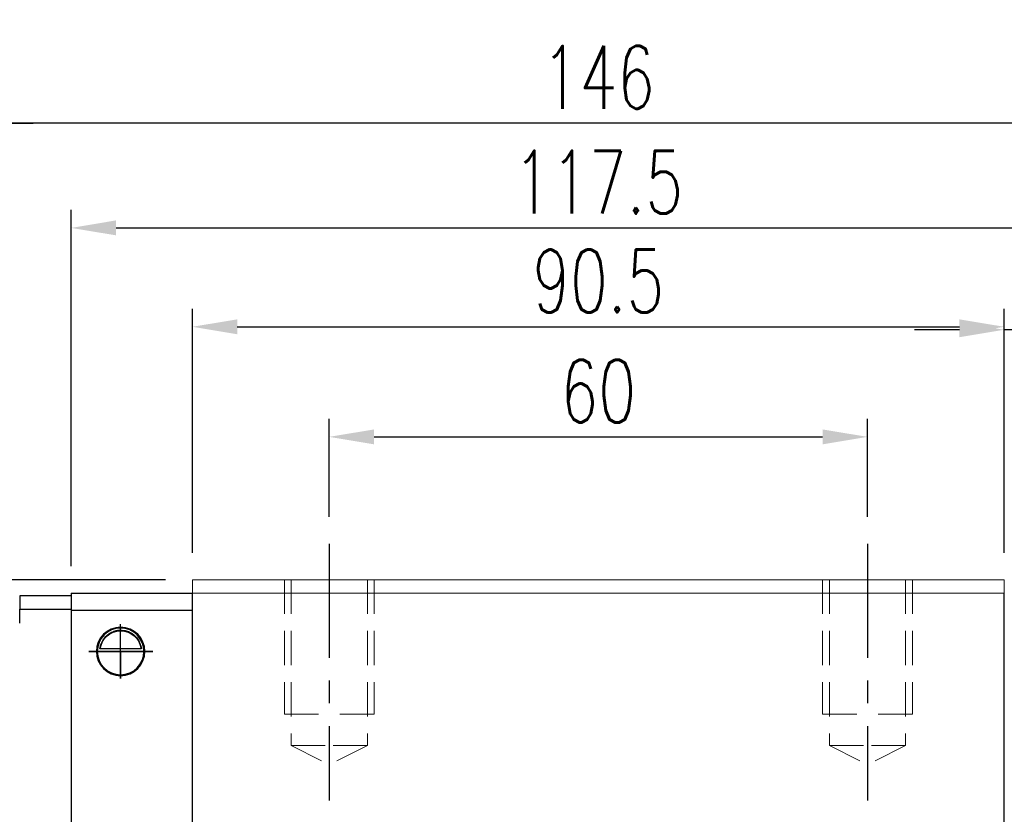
# Model space of a CAD drawing. Header units: millimetres. Extents: x 782 to 1252, y 158 to 339.
# Tile 54 of 55: x 1078 to 1188, y 223 to 311. Entities that reach past the tile are written whole.
import ezdxf

# ---------------------------------------------------------------- set-up
doc = ezdxf.new("R2010")
doc.units = ezdxf.units.MM
doc.header["$PDSIZE"] = -1
for name, pattern in [('CENTER', [10.16, 6.35, -1.27, 1.27, -1.27]), ('DASHED', [0.75, 0.5, -0.25]), ('HIDDEN', [1.905, 1.27, -0.635])]:
    doc.linetypes.add(name, pattern=pattern)
for name, color, linetype in [('2', 7, 'Continuous'), ('CL', 1, 'CENTER'), ('DIM', 4, 'Continuous'), ('HID', 2, 'DASHED'), ('OUT', 3, 'Continuous')]:
    doc.layers.add(name, color=color, linetype=linetype)
doc.styles.add('DIM-7', font='SIMPLEX.shx', dxfattribs={"width": 0.7, "bigfont": 'chineset.shx'})
doc.dimstyles.new('CNS', dxfattribs={"dimtxt": 3.5, "dimasz": 2.5, "dimexe": 1, "dimexo": 1.5, "dimgap": 0.09, "dimtad": 0, "dimdsep": 46, "dimtxsty": 'DIM-7', "dimcen": 0.09, "dimclrd": 1, "dimclre": 1, "dimclrt": 4, "dimadec": 0, "dimazin": 0, "dimtfac": 1, "dimtix": 1, "dimtmove": 2, "dimatfit": 3, "dimfxl": 1, "dimtvp": 0.971429, "dimtolj": 1, "dimarcsym": 0})

# ---------------------------------------------------------------- blocks, each defined once
blk = doc.blocks.new('*D22')
at = {"color": 7, "lineweight": -2}
for p, q in [((1112.88, 255.66), (1112.88, 266.58)), ((1172.88, 255.66), (1172.88, 266.58)), ((1117.88, 264.58), (1167.88, 264.58))]:
    blk.add_line(p, q, dxfattribs=at)
at = {"color": 7}
for points in [[(1117.88, 265.41), (1117.88, 263.75), (1112.88, 264.58)], [(1167.88, 265.41), (1167.88, 263.75), (1172.88, 264.58)]]:
    blk.add_solid(points, dxfattribs=at)
at = {"layer": 'DEFPOINTS', "color": 0}
for p in [(1172.88, 264.58), (1112.88, 252.66), (1172.88, 252.66)]:
    blk.add_point(p, dxfattribs=at)
at = {"color": 7, "insert": (1142.88, 269.68), "char_height": 7, "attachment_point": 5, "style": 'DIM-7'}
blk.add_mtext('\\A1;60', dxfattribs=at)
blk = doc.blocks.new('*D23')
at = {"color": 7, "lineweight": -2}
for p, q in [((1097.63, 251.66), (1097.63, 278.85)), ((1188.13, 251.66), (1188.13, 278.85)), ((1102.63, 276.85), (1183.13, 276.85))]:
    blk.add_line(p, q, dxfattribs=at)
at = {"color": 7}
for points in [[(1102.63, 277.68), (1102.63, 276.02), (1097.63, 276.85)], [(1183.13, 277.68), (1183.13, 276.02), (1188.13, 276.85)]]:
    blk.add_solid(points, dxfattribs=at)
at = {"layer": 'DEFPOINTS', "color": 0}
for p in [(1188.13, 276.85), (1097.63, 248.66), (1188.13, 248.66)]:
    blk.add_point(p, dxfattribs=at)
at = {"color": 7, "insert": (1142.88, 281.95), "char_height": 7, "attachment_point": 5, "style": 'DIM-7'}
blk.add_mtext('\\A1;90.5', dxfattribs=at)
blk = doc.blocks.new('*D24')
at = {"color": 7, "lineweight": -2}
for p, q in [((1069.88, 249.81), (1069.88, 301.55)), ((1215.88, 249.81), (1215.88, 301.55)), ((1210.88, 299.55), (1074.88, 299.55))]:
    blk.add_line(p, q, dxfattribs=at)
at = {"color": 7}
for points in [[(1074.88, 300.39), (1074.88, 298.72), (1069.88, 299.55)], [(1210.88, 300.39), (1210.88, 298.72), (1215.88, 299.55)]]:
    blk.add_solid(points, dxfattribs=at)
at = {"layer": 'DEFPOINTS', "color": 0}
for p in [(1069.88, 299.55), (1069.88, 246.81), (1215.88, 246.81)]:
    blk.add_point(p, dxfattribs=at)
at = {"color": 7, "insert": (1142.88, 304.65), "char_height": 7, "attachment_point": 5, "style": 'DIM-7'}
blk.add_mtext('\\A1;146', dxfattribs=at)
blk = doc.blocks.new('*D25')
at = {"color": 7, "lineweight": -2}
for p, q in [((1188.13, 251.66), (1188.13, 278.52)), ((1196.13, 246.26), (1196.13, 278.52)), ((1183.13, 276.52), (1178.13, 276.52)), ((1196.13, 276.52), (1188.13, 276.52)), ((1201.13, 276.52), (1206.13, 276.52))]:
    blk.add_line(p, q, dxfattribs=at)
at = {"color": 7}
for points in [[(1183.13, 277.35), (1183.13, 275.69), (1188.13, 276.52)], [(1201.13, 277.35), (1201.13, 275.69), (1196.13, 276.52)]]:
    blk.add_solid(points, dxfattribs=at)
at = {"layer": 'DEFPOINTS', "color": 0}
for p in [(1188.13, 276.52), (1188.13, 248.66), (1196.13, 243.26)]:
    blk.add_point(p, dxfattribs=at)
at = {"color": 7, "insert": (1192.13, 281.62), "char_height": 7, "attachment_point": 5, "style": 'DIM-7'}
blk.add_mtext('\\A1;8', dxfattribs=at)
blk = doc.blocks.new('*D26')
at = {"color": 7, "lineweight": -2}
for p, q in [((1229.77, 253.66), (1229.77, 258.66)), ((1191.13, 248.66), (1231.77, 248.66)), ((1229.77, 248.66), (1229.77, 240.66)), ((1202.13, 240.66), (1231.77, 240.66)), ((1229.77, 235.66), (1229.77, 230.66))]:
    blk.add_line(p, q, dxfattribs=at)
at = {"color": 7}
for points in [[(1228.93, 253.66), (1230.6, 253.66), (1229.77, 248.66)], [(1228.93, 235.66), (1230.6, 235.66), (1229.77, 240.66)]]:
    blk.add_solid(points, dxfattribs=at)
at = {"layer": 'DEFPOINTS', "color": 0}
for p in [(1188.13, 248.66), (1199.13, 240.66), (1229.77, 240.66)]:
    blk.add_point(p, dxfattribs=at)
at = {"color": 7, "insert": (1224.67, 244.66), "char_height": 7, "attachment_point": 5, "rotation": 90, "style": 'DIM-7'}
blk.add_mtext('\\A1;8', dxfattribs=at)
blk = doc.blocks.new('*D32')
at = {"layer": 'DEFPOINTS', "color": 0}
for p in [(1201.63, 287.87), (1084.13, 247.16), (1201.63, 247.16)]:
    blk.add_point(p, dxfattribs=at)
at = {"layer": 'DIM', "color": 7, "lineweight": -2}
for p, q in [((1084.13, 250.16), (1084.13, 289.87)), ((1201.63, 250.16), (1201.63, 289.87)), ((1089.13, 287.87), (1196.63, 287.87))]:
    blk.add_line(p, q, dxfattribs=at)
at = {"layer": 'DIM', "color": 7}
for points in [[(1089.13, 288.71), (1089.13, 287.04), (1084.13, 287.87)], [(1196.63, 288.71), (1196.63, 287.04), (1201.63, 287.87)]]:
    blk.add_solid(points, dxfattribs=at)
at = {"layer": 'DIM', "color": 7, "insert": (1142.88, 292.97), "char_height": 7, "attachment_point": 5, "style": 'DIM-7'}
blk.add_mtext('\\A1;117.5', dxfattribs=at)
blk = doc.blocks.new('*D33')
at = {"layer": 'DEFPOINTS', "color": 0}
for p in [(1046.88, 248.66), (1097.63, 248.66), (1057.38, 238.16)]:
    blk.add_point(p, dxfattribs=at)
at = {"layer": 'DIM', "color": 7, "lineweight": -2}
for p, q in [((1046.88, 253.66), (1046.88, 258.66)), ((1094.63, 248.66), (1044.88, 248.66)), ((1046.88, 238.16), (1046.88, 248.66)), ((1054.38, 238.16), (1044.88, 238.16)), ((1046.88, 233.16), (1046.88, 228.16))]:
    blk.add_line(p, q, dxfattribs=at)
at = {"layer": 'DIM', "color": 7}
for points in [[(1046.05, 253.66), (1047.71, 253.66), (1046.88, 248.66)], [(1046.05, 233.16), (1047.71, 233.16), (1046.88, 238.16)]]:
    blk.add_solid(points, dxfattribs=at)
at = {"layer": 'DIM', "color": 7, "insert": (1041.78, 243.41), "char_height": 7, "attachment_point": 5, "rotation": 90, "style": 'DIM-7'}
blk.add_mtext('\\A1;10.5', dxfattribs=at)
blk = doc.blocks.new('*D37')
at = {"color": 7, "lineweight": -2}
for p, q in [((1057.38, 241.16), (1057.38, 301.55)), ((1069.88, 249.81), (1069.88, 301.55)), ((1052.38, 299.55), (1047.38, 299.55)), ((1057.38, 299.55), (1069.88, 299.55)), ((1074.88, 299.55), (1079.88, 299.55))]:
    blk.add_line(p, q, dxfattribs=at)
at = {"color": 7}
for points in [[(1052.38, 300.39), (1052.38, 298.72), (1057.38, 299.55)], [(1074.88, 300.39), (1074.88, 298.72), (1069.88, 299.55)]]:
    blk.add_solid(points, dxfattribs=at)
at = {"layer": 'DEFPOINTS', "color": 0}
for p in [(1069.88, 299.55), (1069.88, 246.81), (1057.38, 238.16)]:
    blk.add_point(p, dxfattribs=at)
at = {"color": 7, "insert": (1063.63, 306.49), "char_height": 7, "attachment_point": 5, "style": 'DIM-7'}
blk.add_mtext('\\A1;(12.5)', dxfattribs=at)

msp = doc.modelspace()

# ---------------------------------------------------------------- linework, layer by layer
at = {"layer": '2', "color": 0, "linetype": 'Continuous'}
for p, q in [((1084.134, 247.162), (1084.134, 245.262)), ((1084.134, 247.162), (1097.633, 247.162)), ((1097.634, 197.962), (1097.634, 247.112)), ((1188.134, 197.962), (1188.134, 247.112)), ((1084.134, 246.862), (1078.384, 246.862)), ((1078.384, 246.862), (1078.384, 245.362)), ((1078.384, 243.811), (1078.384, 245.362)), ((1078.384, 245.362), (1084.134, 245.362)), ((1084.134, 245.262), (1097.633, 245.262)), ((1084.134, 245.262), (1084.134, 197.962)), ((1087.034, 240.662), (1092.234, 240.662)), ((1091.942, 240.937), (1087.325, 240.937)), ((1091.914, 240.962), (1087.353, 240.962))]:
    msp.add_line(p, q, dxfattribs=at)
for radius, start, end in [(2.7, 90, 270), (2.6, 90, 270), (2.7, 270, 90), (2.6, 270, 90)]:
    msp.add_arc((1089.634, 240.662), radius, start, end, dxfattribs=at)
at = {"layer": '2', "color": 0, "linetype": 'Continuous', "extrusion": (0, 0, -1)}
for start, end in [(7.49472, 90), (90, 172.50528)]:
    msp.add_arc((-1089.634, 240.662), 2.3, start, end, dxfattribs=at)
at = {"layer": '2', "color": 0, "linetype": 'Continuous'}
for points, knots in [([(1087.325, 240.937), (1087.351, 241.169), (1087.413, 241.396), (1087.585, 241.802), (1087.696, 241.986), (1088.013, 242.387), (1088.24, 242.582), (1088.66, 242.827), (1088.841, 242.905), (1089.155, 242.992), (1089.276, 243.016), (1089.479, 243.037), (1089.556, 243.042), (1089.634, 243.042)], [0, 0, 0, 0, 0.187135, 0.187135, 0.3722972, 0.3722972, 0.651232, 0.651232, 0.8354912, 0.8354912, 0.9393137, 0.9393137, 1, 1, 1, 1]), ([(1089.634, 243.042), (1089.76, 243.042), (1089.887, 243.03), (1090.182, 242.98), (1090.346, 242.93), (1090.785, 242.747), (1091.041, 242.575), (1091.432, 242.181), (1091.585, 241.974), (1091.796, 241.554), (1091.869, 241.347), (1091.925, 241.067), (1091.935, 241.002), (1091.942, 240.937)], [0, 0, 0, 0, 0.0998047, 0.0998047, 0.2515472, 0.2515472, 0.5439534, 0.5439534, 0.769985, 0.769985, 0.9482846, 0.9482846, 1, 1, 1, 1])]:
    msp.add_open_spline(points, degree=3, knots=knots, dxfattribs=at)
for points in [[(1087.353, 240.962), (1087.344, 240.953), (1087.334, 240.945), (1087.325, 240.937)], [(1091.942, 240.937), (1091.933, 240.945), (1091.923, 240.953), (1091.914, 240.962)]]:
    msp.add_open_spline(points, degree=3, dxfattribs=at)
at = {"layer": 'CL', "color": 0, "ltscale": 2}
for p, q in [((1112.884, 252.662), (1112.884, 224.037)), ((1172.884, 252.662), (1172.884, 224.037))]:
    msp.add_line(p, q, dxfattribs=at)
at = {"layer": 'DIM', "color": 0}
for p, q in [((1089.634, 237.648), (1089.634, 243.687)), ((1093.231, 240.662), (1086.108, 240.662)), ((1086.108, 240.662), (1089.634, 240.662)), ((1089.634, 240.662), (1093.231, 240.662)), ((1089.634, 240.662), (1089.634, 237.648))]:
    msp.add_line(p, q, dxfattribs=at)
at = {"layer": 'HID', "color": 0, "linetype": 'HIDDEN', "lineweight": 0, "ltscale": 3}
for p, q in [((1108.634, 230.162), (1112.884, 228.037)), ((1117.134, 230.162), (1112.884, 228.037)), ((1168.634, 230.162), (1172.884, 228.037)), ((1177.134, 230.162), (1172.884, 228.037))]:
    msp.add_line(p, q, dxfattribs=at)
for points in [[(1107.884, 248.662), (1107.884, 233.662), (1112.884, 233.662)], [(1108.634, 248.662), (1108.634, 230.162), (1112.884, 230.162)], [(1117.884, 248.662), (1117.884, 233.662), (1112.884, 233.662)], [(1117.134, 248.662), (1117.134, 230.162), (1112.884, 230.162)], [(1167.884, 248.662), (1167.884, 233.662), (1172.884, 233.662)], [(1168.634, 248.662), (1168.634, 230.162), (1172.884, 230.162)], [(1177.884, 248.662), (1177.884, 233.662), (1172.884, 233.662)], [(1177.134, 248.662), (1177.134, 230.162), (1172.884, 230.162)]]:
    msp.add_lwpolyline(points, dxfattribs=at)
at = {"layer": 'OUT', "color": 0, "linetype": 'Continuous', "lineweight": 15}
for p, q in [((1188.134, 248.662), (1097.634, 248.662)), ((1097.634, 247.162), (1097.634, 248.662)), ((1188.134, 247.162), (1188.134, 248.662)), ((1097.634, 200.812), (1097.634, 247.162)), ((1188.134, 247.162), (1097.634, 247.162)), ((1188.134, 200.812), (1188.134, 247.162))]:
    msp.add_line(p, q, dxfattribs=at)

# ---------------------------------------------------------------- dimensions: what is measured, and where the dimension line sits
at = {"color": 0}
dim = msp.add_linear_dim(base=(1069.884, 299.553), p1=(1057.384, 238.162), p2=(1069.884, 246.812), text='(<>)', dimstyle='CNS', override={"dimscale": 2, "dimgap": 0.8, "dimtad": 1, "dimclrd": 7, "dimclre": 7, "dimclrt": 7, "dimadec": 2, "dimazin": 2, "dimtmove": 1}, dxfattribs=at)
dim.commit()
dim.dimension.update_dxf_attribs({"geometry": '*D37', "text_midpoint": (1063.634, 306.487)})
for base, p1, p2, picture, middle in [((1069.884, 299.553), (1215.884, 246.812), (1069.884, 246.812), '*D24', (1142.884, 304.653)), ((1188.134, 276.851), (1097.634, 248.662), (1188.134, 248.662), '*D23', (1142.884, 281.951)), ((1188.134, 276.52), (1196.134, 243.262), (1188.134, 248.662), '*D25', (1192.134, 281.62)), ((1172.884, 264.579), (1112.884, 252.662), (1172.884, 252.662), '*D22', (1142.884, 269.679))]:
    dim = msp.add_linear_dim(base=base, p1=p1, p2=p2, dimstyle='CNS', override={"dimscale": 2, "dimgap": 0.8, "dimtad": 1, "dimclrd": 7, "dimclre": 7, "dimclrt": 7, "dimadec": 2, "dimazin": 2, "dimtmove": 1}, dxfattribs=at)
    dim.commit()
    dim.dimension.update_dxf_attribs({"geometry": picture, "text_midpoint": middle})
dim = msp.add_linear_dim(base=(1229.766, 240.662), p1=(1188.134, 248.662), p2=(1199.134, 240.662), angle=90, dimstyle='CNS', override={"dimscale": 2, "dimgap": 0.8, "dimtad": 1, "dimclrd": 7, "dimclre": 7, "dimclrt": 7, "dimadec": 2, "dimazin": 2, "dimtmove": 1}, dxfattribs=at)
dim.commit()
dim.dimension.update_dxf_attribs({"geometry": '*D26', "text_midpoint": (1224.666, 244.662)})
at = {"layer": 'DIM', "color": 0}
dim = msp.add_linear_dim(base=(1201.634, 287.874), p1=(1084.134, 247.162), p2=(1201.634, 247.162), dimstyle='CNS', override={"dimscale": 2, "dimgap": 0.8, "dimtad": 1, "dimclrd": 7, "dimclre": 7, "dimclrt": 7, "dimtmove": 1}, dxfattribs=at)
dim.commit()
dim.dimension.update_dxf_attribs({"geometry": '*D32', "text_midpoint": (1142.884, 292.974)})
dim = msp.add_linear_dim(base=(1046.881, 248.662), p1=(1057.384, 238.162), p2=(1097.634, 248.662), angle=90, dimstyle='CNS', override={"dimscale": 2, "dimgap": 0.8, "dimtad": 1, "dimclrd": 7, "dimclre": 7, "dimclrt": 7, "dimtmove": 1}, dxfattribs=at)
dim.commit()
dim.dimension.update_dxf_attribs({"geometry": '*D33', "text_midpoint": (1041.781, 243.412)})

doc.saveas('drawing.dxf')
